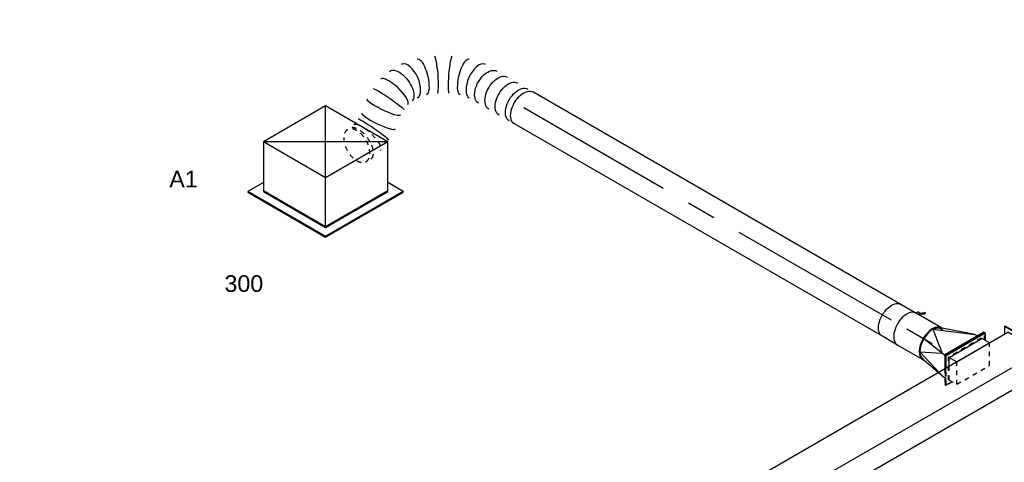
# Model space of a CAD drawing. Extents: x -132501 to 411300, y -42818 to 427495.
# Tile 140 of 256: x 5637 to 10971, y 71892 to 74290. Entities that reach past the tile are written whole.
import ezdxf
from ezdxf.enums import TextEntityAlignment as Align

# ---------------------------------------------------------------- set-up
doc = ezdxf.new("R2010")
doc.units = 0
doc.header["$LTSCALE"] = 50
doc.linetypes.add('CENTER2', pattern=[28.575, 19.05, -3.175, 3.175, -3.175])
doc.linetypes.add('STREEPJES', pattern=[0.1, 0.05, -0.05])
doc.layers.get('0').update_dxf_attribs({"linetype": 'CONTINUOUS'})
for name, color, linetype in [('WL570---_TOEVOER', 3, 'CONTINUOUS'), ('WL570---_TOEVOER_HL', 8, 'CONTINUOUS'), ('WL570---_TOEVOER_RST', 2, 'CONTINUOUS'), ('WL570---_TOEVOER_RST_HL', 1, 'CONTINUOUS'), ('WM570---_TOEVOER_PR', 1, 'CONTINUOUS'), ('WM570---_TOEVOER_RST_PR', 1, 'CONTINUOUS')]:
    doc.layers.add(name, color=color, linetype=linetype)
doc.styles.add('BURO-018', font='ARIAL.TTF', dxfattribs={"height": 63})

# ---------------------------------------------------------------- blocks, each defined once
blk = doc.blocks.new('*U1705')
at = {"color": 0, "ltscale": 10}
for p, q in [((-20.4, 176.8, -2814.2), (-16.3, 176.8, -2814.2)), ((102.1, -35.4, -2814.2), (-20.4, 176.8, -2814.2)), ((106.1, -35.4, -2814.2), (-16.3, 176.8, -2814.2)), ((6140, 176.8, -2814.2), (6119.6, 141.4, -2814.2)), ((6144.1, 176.8, -2814.2), (6140, 176.8, -2814.2)), ((6262.5, -35.4, -2814.2), (6140, 176.8, -2814.2)), ((6266.6, -35.4, -2814.2), (6144.1, 176.8, -2814.2)), ((4.1, 141.4, -2814.2), (6140, 141.4, -2814.2)), ((6242.1, -35.4, -2814.2), (6140, 141.4, -2814.2)), ((20.4, -176.8, -2814.2), (102.1, -35.4, -2814.2)), ((24.5, -176.8, -2814.2), (106.1, -35.4, -2814.2)), ((102.1, -35.4, -2814.2), (106.1, -35.4, -2814.2)), ((106.1, -35.4, -2814.2), (6242.1, -35.4, -2814.2)), ((6180.9, -141.4, -2814.2), (6242.1, -35.4, -2814.2)), ((6180.9, -176.8, -2814.2), (6262.5, -35.4, -2814.2)), ((6185, -176.8, -2814.2), (6266.6, -35.4, -2814.2)), ((6266.6, -35.4, -2814.2), (6262.5, -35.4, -2814.2)), ((44.9, -141.4, -2814.2), (6180.9, -141.4, -2814.2)), ((6160.5, -141.4, -2814.2), (6180.9, -176.8, -2814.2)), ((20.4, -176.8, -2814.2), (24.5, -176.8, -2814.2)), ((6185, -176.8, -2814.2), (6180.9, -176.8, -2814.2))]:
    blk.add_line(p, q, dxfattribs=at)
at = {"layer": 'WM570---_TOEVOER_PR', "color": 1, "style": 'BURO-018'}
blk.add_attdef('POSNR', text='', height=90, dxfattribs=at).set_placement((0, 0), align=Align.MIDDLE)
blk = doc.blocks.new('*U1706')
at = {"color": 0, "ltscale": 10}
for p, q in [((0, 100, 1835.1), (2301.1, 100, 1835.1)), ((0, -100, 1835.1), (2301.1, -100, 1835.1))]:
    blk.add_line(p, q, dxfattribs=at)
at = {"color": 0, "ltscale": 10, "extrusion": (8.77147e-17, 5.06421e-17, -1)}
blk.add_ellipse((2301.1, 0, 1835.1), major_axis=(0, 100), ratio=0.57735, start_param=0, end_param=3.141593, dxfattribs=at)
at = {"layer": 'WL570---_TOEVOER_HL', "linetype": 'CENTER2'}
blk.add_line((0, 0, 1835.1), (2301.1, 0, 1835.1), dxfattribs=at)
at = {"layer": 'WM570---_TOEVOER_PR', "color": 1, "style": 'BURO-018'}
blk.add_attdef('POSNR', text='', height=90, dxfattribs=at).set_placement((0, 0), align=Align.MIDDLE)
blk = doc.blocks.new('*U1707')
at = {"color": 2, "ltscale": 10}
for p, q in [((-47.5, 100, 1801.5), (47.5, 100, 1801.5)), ((-86.3, -116.2, 1801.5), (-63.3, -100, 1801.5)), ((-59.8, -101.4, 1801.5), (-83.8, -118.2, 1801.5)), ((-68.9, -100, 1801.5), (-69.6, -101.2, 1801.5)), ((-59.3, -101, 1801.5), (-64.8, -110.5, 1801.5)), ((-60.6, -100, 1801.5), (-59.3, -101, 1801.5)), ((-59.3, -101, 1801.5), (-59.8, -101.4, 1801.5)), ((-46.5, -100, 1801.5), (-52.8, -110.9, 1801.5)), ((-47.5, -100, 1801.5), (-46.5, -100, 1801.5)), ((-46.5, -100, 1801.5), (47.5, -100, 1801.5)), ((-86.3, -116.2, 1801.5), (-91.8, -125.6, 1801.5)), ((-91.8, -125.6, 1801.5), (-89.2, -127.7, 1801.5)), ((-64.8, -110.5, 1801.5), (-89.2, -127.7, 1801.5)), ((-89.2, -127.7, 1801.5), (-83.8, -118.2, 1801.5)), ((-83.8, -118.2, 1801.5), (-86.3, -116.2, 1801.5))]:
    blk.add_line(p, q, dxfattribs=at)
blk.add_ellipse((-47.5, 0, 1801.5), major_axis=(0, 100), ratio=0.57735, start_param=3.141593, end_param=6.283185, dxfattribs=at)
at = {"color": 2, "ltscale": 10, "extrusion": (8.22703e-17, 7.95482e-17, -1)}
for centre, major_axis, start_param, end_param in [((47.5, 0, 1801.5), (0, 100), 0, 3.141593), ((-61.2, -106.1, 1801.5), (8.4, -4.85), 2.573491, 3.141593), ((-61.2, -106.1, 1801.5), (8.4, -4.85), 0, 1.659918)]:
    blk.add_ellipse(centre, major_axis=major_axis, ratio=0.57735, start_param=start_param, end_param=end_param, dxfattribs=at)
at = {"layer": 'WL570---_TOEVOER', "color": 1, "style": 'BURO-018'}
blk.add_attdef('I', text='', height=90, dxfattribs=at).set_placement((0, 0), align=Align.MIDDLE)
at = {"layer": 'WM570---_TOEVOER_PR', "color": 1, "style": 'BURO-018'}
blk.add_attdef('POSNR', text='', height=90, dxfattribs=at).set_placement((0, 0), align=Align.MIDDLE)
blk = doc.blocks.new('*U1708')
at = {"color": 0, "ltscale": 10}
for p, q in [((0, 100, 1654.8), (159.8, 100, 1654.8)), ((0, -100, 1654.8), (159.8, -100, 1654.8))]:
    blk.add_line(p, q, dxfattribs=at)
blk.add_ellipse((0, 0, 1654.8), major_axis=(0, 100), ratio=0.57735, start_param=3.141593, end_param=6.283185, dxfattribs=at)
at = {"layer": 'WL570---_TOEVOER_HL', "linetype": 'CENTER2'}
blk.add_line((0, 0, 1654.8), (159.8, 0, 1654.8), dxfattribs=at)
at = {"layer": 'WM570---_TOEVOER_PR', "color": 1, "style": 'BURO-018'}
blk.add_attdef('POSNR', text='', height=90, dxfattribs=at).set_placement((0, 0), align=Align.MIDDLE)
blk = doc.blocks.new('*U1709')
at = {"color": 0, "ltscale": 10}
for p, q in [((545.7, 516.9, 3462.2), (545.7, 516.8, 3462.2)), ((545.7, 447, 3462.2), (545.7, 446.6, 3462.2)), ((747.8, 250.4, 3462.2), (748.1, 251.7, 3462.2)), ((475.9, -48.1, 3462.2), (476.1, -48, 3462.2)), ((557.7, -0.9, 3462.2), (557.8, -0.8, 3462.2))]:
    blk.add_line(p, q, dxfattribs=at)
at = {"color": 8, "linetype": 'STREEPJES', "ltscale": 10}
for centre, major_axis, ratio, start_param, end_param in [((681, 628.9, 3462.2), (86.6, -50), 0.57735, 0, 3.141593), ((669.8, 609.6, 3462.2), (-91.6, 41.2), 0.49106, 0.049708, 3.091884), ((669.8, 609.6, 3462.2), (-91.6, 41.2), 0.49106, 6.233477, 6.332894), ((681, 628.9, 3462.2), (86.6, -50), 0.57735, 3.141593, 6.283185)]:
    blk.add_ellipse(centre, major_axis=major_axis, ratio=ratio, start_param=start_param, end_param=end_param, dxfattribs=at)
at = {"color": 8, "linetype": 'STREEPJES', "ltscale": 10, "extrusion": (7.48333e-17, 4.3205e-17, -1)}
for start_param, end_param in [(1.135742, 3.165994), (0.024401, 0.616207)]:
    blk.add_ellipse((654, 562.1, 3462.2), major_axis=(97.5, -23.7), ratio=0.291098, start_param=start_param, end_param=end_param, dxfattribs=at)
at = {"color": 0, "ltscale": 10}
for centre, major_axis, ratio, start_param, end_param in [((645.7, 509.1, 3462.2), (-100, 7.8), 0.068778, 0.0053, 3.136293), ((645.7, 454.6, 3462.2), (100, 7.8), 0.15881, 0.012496, 3.129097), ((650.5, 274.7, 3462.2), (97.5, -23.7), 0.291098, 3.165994, 6.258784), ((609.1, 184.2, 3462.2), (81.4, -58.7), 0.497511, 3.191932, 6.232846), ((501.1, 81.9, 3462.2), (-56.7, 82.8), 0.106869, 0.008217, 3.133375), ((432.7, 42.4, 3462.2), (43.3, -90.4), 0.106869, 0.008217, 3.133375), ((609.1, 184.2, 3462.2), (81.4, -58.7), 0.497511, 6.232846, 6.333525), ((290, 0, 3462.2), (10.1, -99.9), 0.497511, 0.050339, 3.091253), ((290, 0, 3462.2), (10.1, -99.9), 0.497511, 6.232846, 6.333525)]:
    blk.add_ellipse(centre, major_axis=major_axis, ratio=ratio, start_param=start_param, end_param=end_param, dxfattribs=at)
at = {"color": 0, "ltscale": 10, "extrusion": (7.48333e-17, 4.3205e-17, -1)}
for centre, major_axis, ratio, start_param, end_param in [((654, 562.1, 3462.2), (97.5, -23.7), 0.291098, 0.616207, 1.135742), ((658.2, 375.3, 3462.2), (100, 7.8), 0.15881, 3.154088, 6.295681), ((658.2, 324.3, 3462.2), (-100, 7.8), 0.068778, 3.136293, 6.277886), ((635.6, 230.2, 3462.2), (91.6, -41.2), 0.49106, 6.233477, 9.37507), ((561.3, 130.3, 3462.2), (69.2, -72.6), 0.313149, 6.256783, 9.398376), ((360.7, 14.5, 3462.2), (-28.3, 96.2), 0.313149, 0.026402, 3.167995), ((0, 0, 3462.2), (0, 100), 0.57735, 0, 3.141593), ((32.2, 0, 3462.2), (0, 100), 0.57735, 0, 3.141593), ((96.7, 0, 3462.2), (0, 100), 0.57735, 0, 3.141593), ((161.1, 0, 3462.2), (0, 100), 0.57735, 0, 3.141593), ((225.6, 0, 3462.2), (0, 100), 0.57735, 0, 3.141593)]:
    blk.add_ellipse(centre, major_axis=major_axis, ratio=ratio, start_param=start_param, end_param=end_param, dxfattribs=at)
at = {"layer": 'WM570---_TOEVOER_PR', "color": 1, "style": 'BURO-018'}
blk.add_attdef('POSNR', text='', height=90, dxfattribs=at).set_placement((0, 0), align=Align.MIDDLE)
blk = doc.blocks.new('*U1710')
at = {"color": 8, "linetype": 'STREEPJES', "ltscale": 10}
for p, q in [((16.3, 176.8, 1499), (-4.1, 141.4, 1499)), ((16.3, 176.8, 1499), (20.4, 176.8, 1499)), ((62.5, 96.9, 1499), (16.3, 176.8, 1499)), ((64.5, 100.4, 1499), (20.4, 176.8, 1499)), ((16.3, 141.4, 1499), (77.6, 35.4, 1499)), ((57.2, 141.4, 1499), (40.8, 141.4, 1499)), ((83.4, 133.2, 1499), (57.2, 141.4, 1499)), ((57.2, 141.4, 1499), (85.2, 136.2, 1499)), ((-24.5, -141.4, 1499), (77.6, 35.4, 1499)), ((-44.9, -141.4, 1499), (-24.5, -176.8, 1499))]:
    blk.add_line(p, q, dxfattribs=at)
at = {"color": 0, "ltscale": 10}
for p, q in [((226.6, 88.4, 1499), (83.4, 133.2, 1499)), ((85.2, 136.2, 1499), (185.8, 117.7, 1499)), ((189.8, 117.7, 1499), (185.8, 117.7, 1499)), ((98, 35.4, 1499), (62.5, 96.9, 1499)), ((102.1, 35.4, 1499), (64.5, 100.4, 1499)), ((226.6, 88.4, 1499), (118.4, 35.4, 1499)), ((226.5, 88.3, 1499), (227.6, 86.6, 1499)), ((-24.5, -176.8, 1499), (98, 35.4, 1499)), ((-20.4, -176.8, 1499), (102.1, 35.4, 1499)), ((98, 35.4, 1499), (102.1, 35.4, 1499)), ((118.4, 35.4, 1499), (102.1, 35.4, 1499)), ((226.6, -53, 1499), (118.4, 35.4, 1499)), ((118.4, 35.4, 1499), (243.5, 17.7, 1499)), ((226.6, -53, 1499), (16.3, -141.4, 1499)), ((227.6, -51.2, 1499), (226.5, -53, 1499)), ((16.3, -141.4, 1499), (185.8, -82.3, 1499)), ((189.8, -82.3, 1499), (185.8, -82.3, 1499)), ((16.3, -141.4, 1499), (0, -141.4, 1499)), ((-24.5, -176.8, 1499), (-20.4, -176.8, 1499))]:
    blk.add_line(p, q, dxfattribs=at)
for centre in [(185.8, 17.7, 1499), (189.8, 17.7, 1499)]:
    blk.add_ellipse(centre, major_axis=(0, 100), ratio=0.57735, start_param=3.141593, end_param=6.283185, dxfattribs=at)
at = {"color": 0, "ltscale": 10, "extrusion": (-4.16334e-17, 1.0416e-16, -1)}
for start_param, end_param in [(0, 0.730574), (2.411349, 3.395608)]:
    blk.add_ellipse((189.8, 17.7, 1499), major_axis=(0, 95), ratio=0.57735, start_param=start_param, end_param=end_param, dxfattribs=at)
at = {"layer": 'WM570---_TOEVOER_PR', "color": 1, "style": 'BURO-018'}
blk.add_attdef('POSNR', text='', height=90, dxfattribs=at).set_placement((0, 0), align=Align.MIDDLE)
blk = doc.blocks.new('*U1711')
at = {"color": 8, "linetype": 'STREEPJES', "ltscale": 10}
for p, q in [((46.5, 141.4, 1460.3), (67, 176.8, 1460.3)), ((71, 176.8, 1460.3), (67, 176.8, 1460.3)), ((67, 176.8, 1460.3), (115.1, 93.3, 1460.3)), ((71, 176.8, 1460.3), (117.2, 96.9, 1460.3)), ((20.4, 141.4, 1460.3), (-81.6, -35.4, 1460.3)), ((67, 141.4, 1460.3), (20.4, 141.4, 1460.3)), ((20.4, 141.4, 1460.3), (81.6, 35.4, 1460.3)), ((67, 141.4, 1460.3), (104.9, 75.7, 1460.3)), ((71, 141.4, 1460.3), (67, 141.4, 1460.3)), ((132.3, 35.4, 1460.3), (128.2, 35.4, 1460.3)), ((-81.6, -35.4, 1460.3), (-20.4, -141.4, 1460.3)), ((26.1, -141.4, 1460.3), (30.2, -141.4, 1460.3))]:
    blk.add_line(p, q, dxfattribs=at)
at = {"color": 0, "ltscale": 10}
for p, q in [((104.9, 75.7, 1460.3), (128.2, 35.4, 1460.3)), ((115.1, 93.3, 1460.3), (148.6, 35.4, 1460.3)), ((117.2, 96.9, 1460.3), (152.7, 35.4, 1460.3)), ((81.6, 35.4, 1460.3), (-20.4, -141.4, 1460.3)), ((128.2, 35.4, 1460.3), (26.1, -141.4, 1460.3)), ((148.6, 35.4, 1460.3), (26.1, -176.8, 1460.3)), ((152.7, 35.4, 1460.3), (30.2, -176.8, 1460.3)), ((128.2, 35.4, 1460.3), (81.6, 35.4, 1460.3)), ((152.7, 35.4, 1460.3), (148.6, 35.4, 1460.3)), ((-20.4, -141.4, 1460.3), (26.1, -141.4, 1460.3)), ((26.1, -176.8, 1460.3), (5.7, -141.4, 1460.3)), ((30.2, -176.8, 1460.3), (26.1, -176.8, 1460.3))]:
    blk.add_line(p, q, dxfattribs=at)
at = {"layer": 'WM570---_TOEVOER_PR', "color": 1, "style": 'BURO-018'}
blk.add_attdef('POSNR', text='', height=90, dxfattribs=at).set_placement((0, 0), align=Align.MIDDLE)
blk = doc.blocks.new('*U1923')
at = {"color": 0, "ltscale": 10}
for p, q in [((-224.7, 285.3, 3454.3), (-359.5, 52, 3454.3)), ((164.7, 285.3, 3454.3), (-224.7, 285.3, 3454.3)), ((-30, -52, 3454.3), (-224.7, 285.3, 3454.3)), ((359.5, -52, 3454.3), (-224.7, 285.3, 3454.3)), ((-30, -52, 3454.3), (164.7, 285.3, 3454.3)), ((359.5, -52, 3454.3), (164.7, 285.3, 3454.3)), ((-431.7, 93.7, 3454.3), (-433.8, 90.2, 3454.3)), ((-433.8, 90.2, 3454.3), (-190.9, -330.6, 3454.3)), ((-335.4, 93.7, 3454.3), (-431.7, 93.7, 3454.3)), ((-188.8, -327, 3454.3), (-431.7, 93.7, 3454.3)), ((-162.7, -281.8, 3454.3), (-357.4, 55.5, 3454.3)), ((-359.5, 52, 3454.3), (-164.7, -285.3, 3454.3)), ((-164.7, -285.3, 3454.3), (-30, -52, 3454.3)), ((359.5, -52, 3454.3), (-30, -52, 3454.3)), ((224.7, -285.3, 3454.3), (359.5, -52, 3454.3)), ((297, -327, 3454.3), (248.8, -243.6, 3454.3)), ((-164.7, -285.3, 3454.3), (224.7, -285.3, 3454.3)), ((226.8, -281.8, 3454.3), (-162.7, -281.8, 3454.3)), ((-190.9, -330.6, 3454.3), (-188.8, -327, 3454.3)), ((-190.9, -330.6, 3454.3), (295, -330.6, 3454.3)), ((297, -327, 3454.3), (-188.8, -327, 3454.3)), ((295, -330.6, 3454.3), (297, -327, 3454.3))]:
    blk.add_line(p, q, dxfattribs=at)
at = {"layer": 'WL570---_TOEVOER_RST_HL', "linetype": 'CENTER2'}
blk.add_circle((0, 0, 3454.3), 0.075, dxfattribs=at)
at = {"layer": 'WL570---_TOEVOER_RST', "color": 1, "style": 'BURO-018'}
for tag in ['MC', 'Q']:
    blk.add_attdef(tag, text='', height=90, dxfattribs=at).set_placement((0, 0), align=Align.MIDDLE)
at = {"layer": 'WM570---_TOEVOER_RST_PR', "color": 1, "style": 'BURO-018'}
blk.add_attdef('POSNR', text='', height=90, dxfattribs=at).set_placement((0, 0), align=Align.MIDDLE)

msp = doc.modelspace()

# ---------------------------------------------------------------- block references
at = {"layer": 'WL570---_TOEVOER'}
for name, p, rotation in [('*U1709', (8367.0626, 73811.9965, -3462.1644), 149.9999999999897), ('*U1706', (10359.8565, 72661.4564, -1835.055), 149.9999999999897), ('*U1707', (10401.0101, 72637.6964, -1801.4532), 149.9999999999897), ('*U1708', (10580.5662, 72534.0296, -1654.8463), 149.9999999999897), ('*U1710', (10753.8073, 72454.4212, -1498.9617), 149.9999999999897), ('*U1705', (5742.8121, 69404.5544, 2814.2013), 30.00000000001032), ('*U1711', (10801.1835, 72427.0686, -1460.2792), 149.9999999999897)]:
    msp.add_blockref(name, p, dxfattribs=dict(at, rotation=rotation))
at = {"layer": 'WL570---_TOEVOER_RST'}
ref = msp.add_blockref('*U1923', (7294.2313, 73494.1118, -3454.2804), dxfattribs=dict(at, rotation=30.00000000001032))
ref.add_attrib('Q', '300', dxfattribs={"color": 1, "height": 90, "style": 'BURO-018'}).set_placement((6851.0271, 72860.5981), align=Align.MIDDLE)
ref.add_attrib('MC', 'A1', dxfattribs={"color": 1, "height": 90, "style": 'BURO-018'}).set_placement((6523.9903, 73427.0426), align=Align.MIDDLE)

doc.saveas('drawing.dxf')
